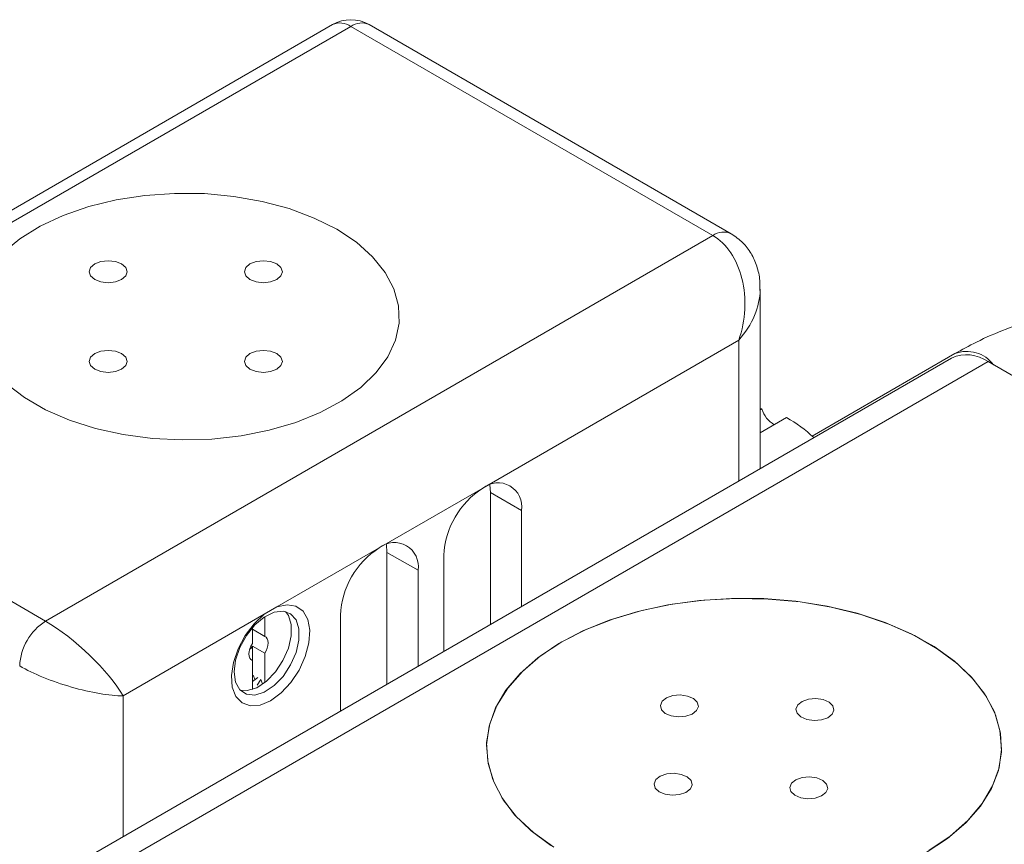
# Model space of a CAD drawing. Header units: inches. Extents: x 0.81 to 7.52, y 1.3 to 8.68.
# Tile 10 of 13: x 5.48 to 6.32, y 6.2 to 6.9. Entities that reach past the tile are written whole.
import ezdxf

# ---------------------------------------------------------------- set-up
doc = ezdxf.new("R2010")
doc.units = ezdxf.units.IN
doc.header["$MEASUREMENT"] = 0

msp = doc.modelspace()

# ---------------------------------------------------------------- linework, layer by layer
at = {"color": 7, "linetype": 'Continuous', "lineweight": 15}
for p, q in [((5.74877, 6.89809), (5.17867, 6.56898)), ((6.08938, 6.7195), (5.78002, 6.89809)), ((5.7644, 6.89654), (5.19429, 6.56743)), ((6.07376, 6.71795), (5.7644, 6.89654)), ((5.50365, 6.38884), (6.07376, 6.71795)), ((6.11416, 6.51911), (6.11416, 6.67221)), ((6.09585, 6.62865), (5.87709, 6.50236)), ((6.27753, 6.61342), (5.49901, 6.16399)), ((6.28039, 6.61719), (6.15848, 6.5468)), ((6.30878, 6.61033), (5.53026, 6.16089)), ((6.30878, 6.61033), (7.10357, 6.15151)), ((6.11416, 6.57016), (6.11556, 6.56996)), ((6.11416, 6.56915), (6.11556, 6.56996)), ((5.19429, 6.56743), (5.50365, 6.38884)), ((6.13663, 6.56255), (6.11416, 6.54958)), ((5.87709, 6.50236), (5.7887, 6.45134)), ((5.88372, 6.49853), (5.88316, 6.50522)), ((5.88372, 6.49853), (5.91024, 6.48322)), ((5.88372, 6.38608), (5.88372, 6.49853)), ((5.91024, 6.40139), (5.91024, 6.48322)), ((5.79533, 6.44751), (5.79477, 6.45419)), ((5.7887, 6.45134), (5.70132, 6.40089)), ((5.79533, 6.44751), (5.82185, 6.4322)), ((5.79533, 6.33505), (5.79533, 6.44751)), ((5.84395, 6.44495), (5.84395, 6.36312)), ((5.82185, 6.35036), (5.82185, 6.4322)), ((5.69047, 6.39463), (5.56994, 6.32505)), ((5.69047, 6.39463), (5.70132, 6.40089)), ((5.75556, 6.39393), (5.75556, 6.31209)), ((5.69095, 6.39259), (5.69095, 6.37582)), ((5.68034, 6.38323), (5.68034, 6.3697)), ((5.68034, 6.38194), (5.69095, 6.37582)), ((5.69095, 6.36132), (5.68034, 6.36744)), ((5.68034, 6.36744), (5.68034, 6.35519)), ((5.69095, 6.36132), (5.69095, 6.33641)), ((5.68034, 6.35519), (5.67936, 6.35576)), ((5.68034, 6.35519), (5.68034, 6.33048)), ((5.68248, 6.33915), (5.68112, 6.3427)), ((5.68034, 6.33736), (5.68495, 6.34062)), ((5.68767, 6.33892), (5.68439, 6.33416)), ((5.68902, 6.33538), (5.68767, 6.33892))]:
    msp.add_line(p, q, dxfattribs=at)
at = {"color": 8, "linetype": 'Continuous', "lineweight": 15}
for p, q in [((6.09585, 6.50854), (6.09585, 6.62865)), ((5.56994, 6.32505), (5.56994, 6.20494))]:
    msp.add_line(p, q, dxfattribs=at)
at = {"color": 7, "linetype": 'Continuous', "lineweight": 15, "flags": 128}
for points in [[(5.75246, 6.72331), (5.73325, 6.73296), (5.71189, 6.74096), (5.68882, 6.74717), (5.66447, 6.75147), (5.63932, 6.75377), (5.61387, 6.75403), (5.58859, 6.75223), (5.564, 6.74843), (5.54056, 6.74269), (5.51874, 6.73512), (5.49895, 6.72587), (5.48159, 6.71512), (5.46698, 6.70308)], [(5.75246, 6.72331), (5.73325, 6.73296), (5.71189, 6.74096), (5.68882, 6.74717), (5.66447, 6.75147), (5.63932, 6.75377), (5.61387, 6.75403), (5.58859, 6.75223), (5.564, 6.74843), (5.54056, 6.74269), (5.51874, 6.73512), (5.49895, 6.72587), (5.48159, 6.71512), (5.46698, 6.70308)], [(5.47036, 6.59143), (5.48568, 6.5797), (5.50369, 6.5693), (5.52402, 6.56046), (5.54629, 6.55333), (5.57006, 6.54806), (5.59487, 6.54476), (5.62023, 6.54348), (5.64566, 6.54425), (5.67065, 6.54705), (5.69473, 6.55184), (5.71741, 6.55851), (5.73827, 6.56694), (5.75689, 6.57696), (5.77291, 6.58839), (5.78603, 6.60099), (5.79597, 6.61451), (5.80256, 6.62871), (5.80567, 6.6433), (5.80522, 6.658), (5.80124, 6.67251), (5.7938, 6.68657), (5.78303, 6.69989), (5.76917, 6.71222), (5.75246, 6.72331)], [(5.47036, 6.59143), (5.48568, 6.5797), (5.50369, 6.5693), (5.52402, 6.56046), (5.54629, 6.55333), (5.57006, 6.54806), (5.59487, 6.54476), (5.62023, 6.54348), (5.64566, 6.54425), (5.67065, 6.54705), (5.69473, 6.55184), (5.71741, 6.55851), (5.73827, 6.56694), (5.75689, 6.57696), (5.77291, 6.58839), (5.78603, 6.60099), (5.79597, 6.61451), (5.80256, 6.62871), (5.80567, 6.6433), (5.80522, 6.658), (5.80124, 6.67251), (5.7938, 6.68657), (5.78303, 6.69989), (5.76917, 6.71222), (5.75246, 6.72331)], [(5.56862, 6.69372), (5.56334, 6.69575), (5.55713, 6.69647), (5.55091, 6.69575), (5.54564, 6.69372), (5.54211, 6.69067), (5.54088, 6.68708), (5.54211, 6.68349), (5.54564, 6.68045), (5.55091, 6.67842), (5.55713, 6.6777), (5.56334, 6.67842), (5.56862, 6.68045), (5.57214, 6.68349), (5.57338, 6.68708), (5.57214, 6.69067), (5.56862, 6.69372)], [(5.7012, 6.69372), (5.69593, 6.69575), (5.68971, 6.69647), (5.68349, 6.69575), (5.67822, 6.69372), (5.67469, 6.69067), (5.67346, 6.68708), (5.67469, 6.68349), (5.67822, 6.68045), (5.68349, 6.67842), (5.68971, 6.6777), (5.69593, 6.67842), (5.7012, 6.68045), (5.70472, 6.68349), (5.70596, 6.68708), (5.70472, 6.69067), (5.7012, 6.69372)], [(5.56862, 6.61718), (5.56334, 6.61921), (5.55713, 6.61993), (5.55091, 6.61921), (5.54564, 6.61718), (5.54211, 6.61414), (5.54088, 6.61055), (5.54211, 6.60696), (5.54564, 6.60391), (5.55091, 6.60188), (5.55713, 6.60117), (5.56334, 6.60188), (5.56862, 6.60391), (5.57214, 6.60696), (5.57338, 6.61055), (5.57214, 6.61414), (5.56862, 6.61718)], [(5.7012, 6.61718), (5.69593, 6.61921), (5.68971, 6.61993), (5.68349, 6.61921), (5.67822, 6.61718), (5.67469, 6.61414), (5.67346, 6.61055), (5.67469, 6.60696), (5.67822, 6.60391), (5.68349, 6.60188), (5.68971, 6.60117), (5.69593, 6.60188), (5.7012, 6.60391), (5.70472, 6.60696), (5.70596, 6.61055), (5.70472, 6.61414), (5.7012, 6.61718)], [(5.69047, 6.39463), (5.68183, 6.38657), (5.67421, 6.37655), (5.66817, 6.36529), (5.66415, 6.35361), (5.66245, 6.34237), (5.66318, 6.33238), (5.6663, 6.32438), (5.67158, 6.31895), (5.67863, 6.31647), (5.68693, 6.31714), (5.6959, 6.3209), (5.70486, 6.32749), (5.71317, 6.33641), (5.72021, 6.34702), (5.72549, 6.35855), (5.72861, 6.37016), (5.72935, 6.38099), (5.72764, 6.39026), (5.72362, 6.3973), (5.71758, 6.40159), (5.70996, 6.40282), (5.70132, 6.40089)], [(6.25856, 6.19316), (6.27647, 6.2053), (6.29161, 6.21864), (6.30373, 6.23298), (6.31264, 6.24807), (6.31821, 6.26369), (6.32034, 6.2796), (6.319, 6.29553), (6.31421, 6.31123), (6.30605, 6.32647), (6.29465, 6.341), (6.28018, 6.35459), (6.26288, 6.36702), (6.24301, 6.3781), (6.22089, 6.38766), (6.19687, 6.39555), (6.17134, 6.40163), (6.14468, 6.40582), (6.11732, 6.40804), (6.08969, 6.40827), (6.06224, 6.4065), (6.03538, 6.40275), (6.00955, 6.3971), (5.98515, 6.38961), (5.96257, 6.38042), (5.94216, 6.36967), (5.92425, 6.35753), (5.90911, 6.34419), (5.89699, 6.32986), (5.88808, 6.31476), (5.88251, 6.29914), (5.88038, 6.28324), (5.88172, 6.26731), (5.88651, 6.2516), (5.89467, 6.23636), (5.90607, 6.22183), (5.92054, 6.20825), (5.93785, 6.19581)], [(6.25592, 6.19141), (6.27419, 6.20337), (6.28972, 6.21656), (6.30227, 6.23077), (6.31162, 6.24578), (6.31765, 6.26134), (6.32025, 6.27722), (6.31938, 6.29316), (6.31506, 6.30892), (6.30735, 6.32423), (6.29638, 6.33887), (6.28232, 6.3526), (6.26538, 6.3652), (6.24585, 6.37648), (6.22402, 6.38625), (6.20024, 6.39437), (6.17488, 6.40071), (6.14835, 6.40516), (6.12106, 6.40765), (6.09345, 6.40815), (6.06594, 6.40665), (6.03898, 6.40317), (6.01299, 6.39777), (5.98837, 6.39053), (5.96552, 6.38156), (5.9448, 6.37102)], [(5.66479, 6.34541), (5.66603, 6.33665), (5.66963, 6.33009), (5.67527, 6.32633), (5.68246, 6.32568), (5.69054, 6.32822), (5.69882, 6.33372), (5.70654, 6.34167), (5.71303, 6.35139), (5.7177, 6.36201), (5.72015, 6.37257), (5.72015, 6.38216), (5.7177, 6.3899), (5.71303, 6.39512), (5.70654, 6.39735), (5.69882, 6.39639), (5.69054, 6.39233), (5.68246, 6.38553), (5.67527, 6.37659), (5.66963, 6.36631), (5.66603, 6.3556), (5.66479, 6.34541)], [(5.66995, 6.32975), (5.67591, 6.32946), (5.684, 6.332), (5.69228, 6.33749), (5.7, 6.34545), (5.70649, 6.35517), (5.71116, 6.36578), (5.71361, 6.37635), (5.71361, 6.38593), (5.71116, 6.39368), (5.70876, 6.39698)], [(5.69095, 6.37582), (5.69218, 6.37504), (5.6931, 6.37381), (5.69367, 6.37219), (5.69386, 6.37025), (5.69367, 6.36809), (5.6931, 6.36581), (5.69218, 6.36352), (5.69095, 6.36132)], [(5.68034, 6.35519), (5.67911, 6.35597), (5.67819, 6.3572), (5.67762, 6.35883), (5.67742, 6.36076), (5.67762, 6.36292), (5.67819, 6.3652), (5.67911, 6.3675), (5.68034, 6.3697)], [(5.68034, 6.36744), (5.67916, 6.3658), (5.67796, 6.36445)], [(5.9448, 6.37102), (5.92653, 6.35905), (5.911, 6.34586), (5.89845, 6.33165), (5.8891, 6.31665), (5.88307, 6.30108), (5.88047, 6.2852), (5.88134, 6.26926), (5.88566, 6.25351), (5.89337, 6.23819), (5.90434, 6.22355), (5.9184, 6.20983), (5.93534, 6.19722)], [(6.03309, 6.31006), (6.03819, 6.30789), (6.04435, 6.30701), (6.05062, 6.30756), (6.05604, 6.30946), (6.0598, 6.3124), (6.06132, 6.31596), (6.06037, 6.31957), (6.05709, 6.32271), (6.05199, 6.32488), (6.04583, 6.32576), (6.03956, 6.32521), (6.03414, 6.32331), (6.03038, 6.32037), (6.02886, 6.31681), (6.02981, 6.3132), (6.03309, 6.31006)], [(6.14893, 6.307), (6.15404, 6.30483), (6.16019, 6.30395), (6.16646, 6.3045), (6.17189, 6.30639), (6.17565, 6.30934), (6.17717, 6.31289), (6.17622, 6.31651), (6.17294, 6.31965), (6.16783, 6.32182), (6.16168, 6.32269), (6.15541, 6.32215), (6.14998, 6.32025), (6.14622, 6.31731), (6.1447, 6.31375), (6.14565, 6.31013), (6.14893, 6.307)], [(6.02778, 6.24319), (6.03289, 6.24102), (6.03904, 6.24014), (6.04531, 6.24069), (6.05074, 6.24258), (6.0545, 6.24553), (6.05602, 6.24908), (6.05507, 6.2527), (6.05179, 6.25583), (6.04669, 6.258), (6.04053, 6.25888), (6.03426, 6.25833), (6.02883, 6.25644), (6.02507, 6.25349), (6.02355, 6.24994), (6.0245, 6.24632), (6.02778, 6.24319)], [(6.14363, 6.24013), (6.14873, 6.23795), (6.15489, 6.23708), (6.16116, 6.23763), (6.16658, 6.23952), (6.17034, 6.24247), (6.17186, 6.24602), (6.17091, 6.24964), (6.16763, 6.25277), (6.16253, 6.25494), (6.15637, 6.25582), (6.15011, 6.25527), (6.14468, 6.25338), (6.14092, 6.25043), (6.1394, 6.24688), (6.14035, 6.24326), (6.14363, 6.24013)]]:
    msp.add_lwpolyline(points, dxfattribs=at)
at = {"color": 7, "linetype": 'Continuous', "lineweight": 15}
for centre, radius, start, end in [((5.7644, 6.87103), 0.03125, 60.00269, 119.99731), ((6.29047, 6.58477), 0.03144, 54.38237, 114.30703), ((6.13813, 6.57672), 0.02356, 196.68778, 239.27982), ((6.08326, 6.46538), 0.11086, 46.2782, 61.22221), ((5.91591, 6.44168), 0.07204, 122.60547, 177.39453), ((5.89003, 6.4865), 0.02047, 350.78595, 129.20329), ((5.80164, 6.43548), 0.02047, 350.78594, 129.20329), ((5.82752, 6.39065), 0.07204, 122.60548, 177.39453), ((5.52953, 6.34838), 0.04803, 122.60545, 177.39451)]:
    msp.add_arc(centre, radius, start, end, dxfattribs=at)
at = {"color": 8, "linetype": 'Continuous', "lineweight": 15}
for centre, radius, start, end in [((5.75524, 6.88377), 0.01572, 54.38201, 114.30734), ((5.77355, 6.88377), 0.01572, 65.69284, 125.61782), ((6.08283, 6.706), 0.01501, 64.09016, 127.18738), ((6.2906, 6.59042), 0.02865, 36.79519, 110.8749)]:
    msp.add_arc(centre, radius, start, end, dxfattribs=at)
at = {"color": 7, "linetype": 'Continuous', "lineweight": 15}
for centre, major_axis, ratio, start_param, end_param in [((6.05166, 6.65416), (0.00835, 0.06845), 0.71152, 4.418475, 5.989272), ((5.52575, 6.35056), (0.048, -0.04421), 0.264838, 0.702881, 2.273677), ((5.52575, 6.35056), (0.06229, -0.01947), 0.264711, 4.009543, 5.58034)]:
    msp.add_ellipse(centre, major_axis=major_axis, ratio=ratio, start_param=start_param, end_param=end_param, dxfattribs=at)
at = {"color": 8, "linetype": 'Continuous', "lineweight": 15}
msp.add_ellipse((6.05166, 6.65416), major_axis=(0.05511, 0.04144), ratio=0.711499, start_param=5.006453, end_param=5.77933, dxfattribs=at)
at = {"color": 7, "linetype": 'Continuous', "lineweight": 15}
for points, knots in [([(6.11384, 6.67114), (6.11391, 6.67394), (6.11409, 6.68099), (6.11163, 6.69179), (6.10676, 6.70279), (6.09949, 6.71254), (6.09285, 6.71711), (6.08938, 6.7195)], [0, 0, 0, 0, 0.146397, 0.368352, 0.577415, 0.779425, 1, 1, 1, 1]), ([(6.6197, 6.64911), (6.6182, 6.64962), (6.60789, 6.65311), (6.58739, 6.65786), (6.5585, 6.6632), (6.52874, 6.66653), (6.49856, 6.66804), (6.46821, 6.66768), (6.43799, 6.66547), (6.40817, 6.66142), (6.37906, 6.65554), (6.35089, 6.64788), (6.32399, 6.63843), (6.30038, 6.62818), (6.28648, 6.62053), (6.28039, 6.61719)], [0, 0, 0, 0, 0.014282, 0.098255, 0.181931, 0.265355, 0.3486, 0.43176, 0.514931, 0.59819, 0.681632, 0.765362, 0.849482, 0.934077, 1, 1, 1, 1])]:
    msp.add_open_spline(points, degree=3, knots=knots, dxfattribs=at)

doc.saveas('drawing.dxf')
